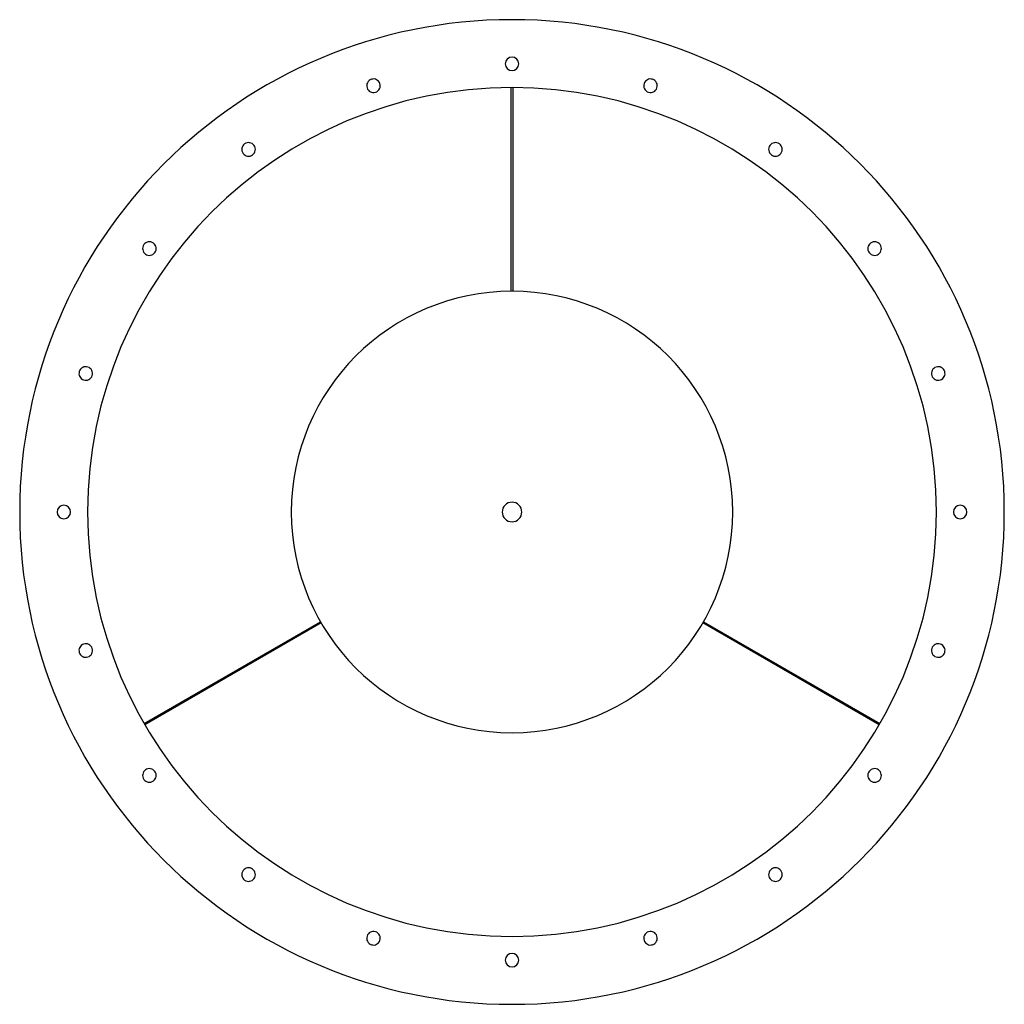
# Model space of a CAD drawing. Header units: millimetres. Extents: x -725 to 725, y -725 to 725.
import ezdxf

# ---------------------------------------------------------------- set-up
doc = ezdxf.new("R2010")
doc.units = ezdxf.units.MM
doc.layers.add('HIDDEN', color=7, linetype='Continuous')
doc.layers.add('THICK', color=7, linetype='Continuous')

msp = doc.modelspace()

# ---------------------------------------------------------------- linework, layer by layer
at = {"layer": 'HIDDEN'}
for p, q in [((-1, 625), (-1, 625)), ((1, 625), (1, 625)), ((-1, 325), (-1, 325)), ((1, 325), (1, 325)), ((-282, -161.6), (-282, -161.6)), ((-281, -163.4), (-281, -163.4)), ((281, -163.4), (281, -163.4)), ((282, -161.6), (282, -161.6)), ((-541.8, -311.6), (-541.8, -311.6)), ((-540.8, -313.4), (-540.8, -313.4)), ((540.8, -313.4), (540.8, -313.4)), ((541.8, -311.6), (541.8, -311.6))]:
    msp.add_line(p, q, dxfattribs=at)
for start, end in [(0, 180), (180, 0)]:
    msp.add_arc((0, 0), 14.5, start, end, dxfattribs=at)
at = {"layer": 'THICK'}
for p, q in [((-1, 325), (-1, 625)), ((1, 625), (1, 325)), ((-541.8, -311.6), (-282, -161.6)), ((-281, -163.4), (-540.8, -313.4)), ((540.8, -313.4), (281, -163.4)), ((282, -161.6), (541.8, -311.6))]:
    msp.add_line(p, q, dxfattribs=at)
for centre, radius, start, end in [((0, 0), 725, 0, 180), ((0, 660), 10, 90, 270), ((0, 660), 10, 270, 90), ((0, 0), 625, 0, 180), ((-204, 627.7), 10, 108, 288), ((-204, 627.7), 10, 288, 108), ((204, 627.7), 10, 72, 252), ((204, 627.7), 10, 252, 72), ((-387.9, 534), 10, 126, 306), ((-387.9, 534), 10, 306, 126), ((387.9, 534), 10, 54, 234), ((387.9, 534), 10, 234, 54), ((-534, 387.9), 10, 144, 324), ((-534, 387.9), 10, 324, 144), ((534, 387.9), 10, 36, 216), ((534, 387.9), 10, 216, 36), ((0, 0), 325, 0, 180), ((-627.7, 204), 10, 162, 342), ((-627.7, 204), 10, 342, 162), ((627.7, 204), 10, 18, 198), ((627.7, 204), 10, 198, 18), ((0, 0), 725, 180, 0), ((-660, 0), 10, 0, 180), ((-660, 0), 10, 180, 0), ((0, 0), 625, 180, 0), ((0, 0), 325, 180, 0), ((660, 0), 10, 0, 180), ((660, 0), 10, 180, 0), ((-627.7, -204), 10, 18, 198), ((-627.7, -204), 10, 198, 18), ((627.7, -204), 10, 162, 342), ((627.7, -204), 10, 342, 162), ((-534, -387.9), 10, 36, 216), ((-534, -387.9), 10, 216, 36), ((534, -387.9), 10, 144, 324), ((534, -387.9), 10, 324, 144), ((-387.9, -534), 10, 54, 234), ((-387.9, -534), 10, 234, 54), ((387.9, -534), 10, 126, 306), ((387.9, -534), 10, 306, 126), ((-204, -627.7), 10, 72, 252), ((-204, -627.7), 10, 252, 72), ((204, -627.7), 10, 108, 288), ((204, -627.7), 10, 288, 108), ((0, -660), 10, 90, 270), ((0, -660), 10, 270, 90)]:
    msp.add_arc(centre, radius, start, end, dxfattribs=at)

doc.saveas('drawing.dxf')
